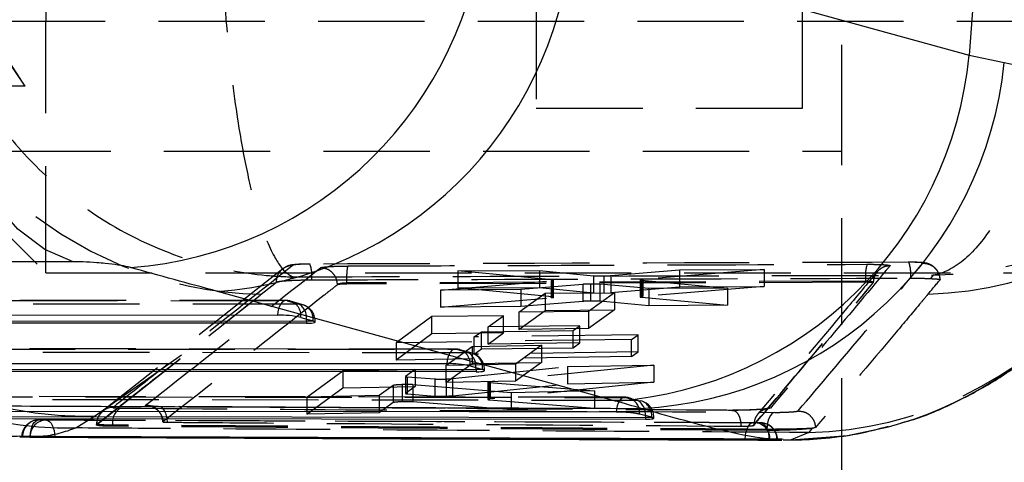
# Model space of a CAD drawing. Extents: x 72 to 802, y 28 to 567.
# Tile 7 of 29: x 264 to 287, y 258 to 268. Entities that reach past the tile are written whole.
import ezdxf

# ---------------------------------------------------------------- set-up
doc = ezdxf.new("R2010")
doc.units = 0
doc.header["$LTSCALE"] = 2
doc.linetypes.add('HIDDEN', pattern=[1.905, 1.27, -0.635])
doc.layers.get('0').update_dxf_attribs({"linetype": 'CONTINUOUS'})
doc.styles.add('SLDTEXTSTYLE0', font='TXT', dxfattribs={"width": 0.75})
doc.dimstyles.new('SLDDIMSTYLE2', dxfattribs={"dimtxt": 7, "dimasz": 6.604, "dimexe": 0, "dimexo": 0.0625, "dimgap": 1.75, "dimtad": 1, "dimdec": 0, "dimrnd": 1e-09, "dimzin": 12, "dimtxsty": 'SLDTEXTSTYLE0', "dimsah": 1, "dimcen": 0.09, "dimazin": 3, "dimtfac": 1, "dimtofl": 0, "dimtmove": 0, "dimatfit": 3, "dimtolj": 1, "dimtzin": 12})
doc.dimstyles.new('SLDDIMSTYLE3', dxfattribs={"dimtxt": 7, "dimasz": 6.604, "dimexe": 0, "dimexo": 0.0625, "dimgap": 1.75, "dimtad": 1, "dimdec": 3, "dimrnd": 1e-09, "dimzin": 12, "dimtxsty": 'SLDTEXTSTYLE0', "dimsah": 1, "dimcen": 0.09, "dimazin": 3, "dimtfac": 1, "dimtdec": 3, "dimtofl": 0, "dimtmove": 0, "dimatfit": 3, "dimtolj": 1, "dimtzin": 12})

# ---------------------------------------------------------------- blocks, each defined once
blk = doc.blocks.new('_D_6')
at = {"color": 179, "linetype": 'CONTINUOUS'}
for p, q in [((278.117, 305.022), (364.764, 305.022)), ((362.764, 305.022), (362.764, 247.022)), ((278.117, 247.022), (364.764, 247.022))]:
    blk.add_line(p, q, dxfattribs=at)
for points in [[(362.764, 305.022), (361.748, 298.418), (363.78, 298.418)], [(362.764, 247.022), (363.78, 253.626), (361.748, 253.626)]]:
    blk.add_solid(points, dxfattribs=at)
at = {"color": 179, "linetype": 'CONTINUOUS', "insert": (353.74, 269.155, -62.873), "char_height": 7, "attachment_point": 1, "rotation": 90, "style": 'SLDTEXTSTYLE0'}
blk.add_mtext('58', dxfattribs=at)
blk = doc.blocks.new('_D_7')
at = {"color": 179, "linetype": 'CONTINUOUS'}
for p, q in [((282.367, 316.022), (384.825, 316.022)), ((382.825, 236.022), (382.825, 316.022)), ((282.367, 236.022), (384.825, 236.022))]:
    blk.add_line(p, q, dxfattribs=at)
for points in [[(382.825, 316.022), (381.809, 309.418), (383.841, 309.418)], [(382.825, 236.022), (383.841, 242.626), (381.809, 242.626)]]:
    blk.add_solid(points, dxfattribs=at)
at = {"color": 179, "linetype": 'CONTINUOUS', "insert": (373.802, 269.155, -62.873), "char_height": 7, "attachment_point": 1, "rotation": 90, "style": 'SLDTEXTSTYLE0'}
blk.add_mtext('80', dxfattribs=at)
blk = doc.blocks.new('_D_11')
at = {"color": 179, "linetype": 'CONTINUOUS'}
for p, q in [((128.525, 264.497), (128.525, 190.022)), ((323.367, 254.972), (323.367, 190.022)), ((128.525, 192.022), (323.367, 192.022))]:
    blk.add_line(p, q, dxfattribs=at)
for points in [[(128.525, 192.022), (135.129, 191.006), (135.129, 193.038)], [(323.367, 192.022), (316.763, 193.038), (316.763, 191.006)]]:
    blk.add_solid(points, dxfattribs=at)
at = {"color": 179, "linetype": 'CONTINUOUS', "insert": (231.644, 201.046, -62.873), "char_height": 7, "attachment_point": 1, "style": 'SLDTEXTSTYLE0'}
blk.add_mtext('195', dxfattribs=at)

msp = doc.modelspace()

# ---------------------------------------------------------------- linework, layer by layer
at = {"color": 7, "linetype": 'HIDDEN'}
for p, q in [((283.367, 264.9222), (283.367, 287.1222)), ((264.367, 284.0222), (264.367, 268.0222)), ((276.0752, 283.9472), (276.0752, 265.9472)), ((282.4252, 265.9472), (282.4252, 283.9472)), ((262.367, 268.756), (263.8727, 266.4722)), ((244.1986, 268.0222), (294.1175, 268.0222)), ((263.8727, 266.4722), (262.825, 268.0222)), ((264.367, 262.0222), (264.367, 268.0222)), ((263.8727, 266.4722), (183.367, 266.4722)), ((276.0752, 265.9472), (282.4252, 265.9472)), ((183.367, 264.9222), (283.367, 264.9222)), ((283.367, 256.9722), (283.367, 264.9222)), ((262.367, 264.0222), (264.367, 262.0222)), ((264.367, 262.0222), (307.367, 262.0222)), ((270.0231, 262.1183), (265.7308, 258.728)), ((274.2019, 262.0664), (276.1542, 262.0749)), ((276.4516, 261.8546), (274.2019, 262.0664)), ((274.2019, 262.0664), (274.2019, 261.6609)), ((276.1542, 262.0749), (276.1542, 261.6695)), ((276.1542, 262.0749), (277.443, 261.9524)), ((277.8526, 261.9546), (279.4895, 262.0894)), ((281.5123, 262.0981), (278.6153, 261.8648)), ((279.4895, 262.0894), (281.5123, 262.0981)), ((279.4895, 262.0894), (279.4895, 261.6839)), ((281.5123, 262.0981), (281.5123, 261.6923)), ((270.1405, 261.8365), (270.2692, 261.9265)), ((283.9311, 261.8201), (271.5522, 261.7795)), ((283.9311, 261.7957), (271.5522, 261.7531)), ((271.5522, 261.7795), (271.5522, 261.7795)), ((271.5522, 261.7531), (271.5522, 261.7795)), ((273.787, 261.6085), (276.4261, 261.835)), ((276.4261, 261.835), (276.4261, 261.4286)), ((276.4516, 261.8546), (276.4516, 261.4482)), ((276.4781, 261.8511), (276.4516, 261.8546)), ((276.4891, 261.44), (276.4891, 261.8465)), ((277.443, 261.9524), (277.443, 261.5464)), ((277.6831, 261.9473), (277.6831, 261.5412)), ((277.8526, 261.9546), (277.8526, 261.5485)), ((278.5507, 261.8534), (278.5507, 261.4468)), ((278.5874, 261.8455), (278.5874, 261.4388)), ((278.5874, 261.8455), (280.6411, 261.6582)), ((278.6153, 261.8648), (278.6153, 261.4582)), ((283.9311, 261.7957), (283.9311, 261.8201)), ((284.1153, 261.7858), (284.1153, 261.7859)), ((284.1153, 261.7842), (284.1153, 261.7858)), ((284.1156, 261.7848), (284.1156, 261.7877)), ((285.543, 261.9627), (285.4827, 261.8847)), ((271.3327, 261.7398), (271.33, 261.7385)), ((275.7041, 261.6227), (273.787, 261.6085)), ((273.787, 261.6085), (273.787, 261.2015)), ((274.2019, 261.6609), (276.1542, 261.6695)), ((276.4516, 261.4482), (274.2019, 261.6609)), ((277.1878, 261.747), (275.7041, 261.6227)), ((275.7041, 261.6227), (275.7041, 261.2155)), ((276.1542, 261.6695), (277.443, 261.5464)), ((276.2829, 261.5338), (277.9426, 261.5468)), ((277.1878, 261.747), (277.1878, 261.3401)), ((277.9426, 261.5468), (277.3172, 261.0996)), ((277.3713, 261.7546), (277.3713, 261.3477)), ((278.7594, 261.6449), (277.594, 261.7497)), ((277.594, 261.7497), (277.594, 261.3428)), ((277.8526, 261.5485), (279.4895, 261.6839)), ((277.9426, 261.5468), (277.9426, 261.1389)), ((281.5123, 261.6923), (278.6153, 261.4582)), ((280.6411, 261.6582), (278.7594, 261.6449)), ((278.7594, 261.6449), (278.7594, 261.2372)), ((279.4895, 261.6839), (281.5123, 261.6923)), ((280.6411, 261.6582), (280.6411, 261.2502)), ((270.0989, 261.3606), (255.895, 261.3666)), ((255.9227, 261.3628), (270.1266, 261.3567)), ((268.2615, 260.5189), (269.4848, 261.4921)), ((269.4848, 261.4921), (269.5108, 261.5129)), ((270.1266, 261.3567), (270.4184, 261.2732)), ((270.5022, 261.2613), (270.2105, 261.3449)), ((273.787, 261.2015), (276.4261, 261.4286)), ((275.6575, 261.0819), (276.2829, 261.5338)), ((277.1878, 261.3401), (275.7041, 261.2155)), ((276.2829, 261.5338), (276.2829, 261.1262)), ((276.4781, 261.4447), (276.4516, 261.4482)), ((278.7594, 261.2372), (277.594, 261.3428)), ((278.5874, 261.4388), (280.6411, 261.2502)), ((270.4184, 261.2732), (256.1244, 261.2793)), ((275.7041, 261.2155), (273.787, 261.2015)), ((275.6575, 260.6732), (276.2829, 261.1262)), ((277.3172, 261.0996), (275.6575, 261.0819)), ((275.6575, 261.0819), (275.6575, 260.6732)), ((276.2829, 261.1262), (277.9426, 261.1389)), ((277.9426, 261.1389), (277.3172, 260.6904)), ((277.3172, 261.0996), (277.3172, 260.6904)), ((280.6411, 261.2502), (278.7594, 261.2372)), ((270.7548, 260.871), (270.7951, 260.871)), ((270.7965, 260.8467), (270.7965, 260.871)), ((273.5824, 260.9779), (272.7287, 260.3509)), ((275.2894, 260.9973), (273.5824, 260.9779)), ((273.5824, 260.5694), (273.5824, 260.9779)), ((274.9235, 260.7315), (275.2894, 260.9973)), ((275.2894, 260.5884), (275.2894, 260.9973)), ((274.5927, 260.491), (274.7653, 260.6165)), ((274.7653, 260.6165), (276.955, 260.6459)), ((274.7653, 260.2072), (274.7653, 260.6165)), ((277.1132, 260.7594), (274.9235, 260.7315)), ((274.9235, 260.3223), (274.9235, 260.7315)), ((277.3172, 260.6904), (275.6575, 260.6732)), ((276.955, 260.6459), (277.1132, 260.7594)), ((276.955, 260.2359), (276.955, 260.6459)), ((277.1132, 260.3495), (277.1132, 260.7594)), ((273.5824, 260.5694), (272.7287, 259.9419)), ((278.3484, 260.4342), (272.7287, 260.3509)), ((275.2894, 260.5884), (273.5824, 260.5694)), ((278.5054, 260.5458), (274.5927, 260.491)), ((274.5927, 260.0815), (274.5927, 260.491)), ((274.9235, 260.3223), (275.2894, 260.5884)), ((278.3484, 260.4342), (278.5054, 260.5458)), ((278.3484, 260.0237), (278.3484, 260.4342)), ((278.5054, 260.1353), (278.5054, 260.5458)), ((274.1411, 260.2029), (258.6897, 260.2095)), ((258.7174, 260.2057), (274.1688, 260.1991)), ((272.7287, 260.3509), (272.7287, 259.9419)), ((273.9151, 259.8137), (274.5405, 260.2676)), ((274.1688, 260.1991), (274.4606, 260.1155)), ((274.5445, 260.1037), (274.2527, 260.1872)), ((274.5405, 260.2676), (276.2002, 260.2933)), ((274.5405, 260.2676), (274.5405, 259.858)), ((274.5927, 260.0815), (274.7653, 260.2072)), ((278.5054, 260.1353), (274.5927, 260.0815)), ((274.7653, 260.2072), (276.955, 260.2359)), ((277.1132, 260.3495), (274.9235, 260.3223)), ((276.2002, 260.2933), (275.5748, 259.8437)), ((276.2002, 260.2933), (276.2002, 259.8832)), ((276.955, 260.2359), (277.1132, 260.3495)), ((278.3484, 260.0237), (278.5054, 260.1353)), ((274.4606, 260.1155), (258.9191, 260.1222)), ((278.3484, 260.0237), (272.7287, 259.9419)), ((270.5984, 259.054), (271.4538, 259.6844)), ((271.4538, 259.6844), (273.1836, 259.7174)), ((271.4538, 259.6844), (271.4538, 259.2758)), ((273.1836, 259.7174), (272.9565, 259.5518)), ((273.1836, 259.7174), (273.1836, 259.3083)), ((273.9151, 259.4043), (274.5405, 259.858)), ((275.5748, 259.8437), (273.9151, 259.8137)), ((273.9151, 259.8137), (273.9151, 259.4043)), ((274.0745, 259.4992), (276.8205, 259.7846)), ((274.5405, 259.858), (276.2002, 259.8832)), ((274.797, 259.7134), (274.8373, 259.7134)), ((274.8387, 259.689), (274.8387, 259.7134)), ((278.8758, 259.8213), (274.9722, 259.4221)), ((276.2002, 259.8832), (275.5748, 259.4339)), ((275.5748, 259.8437), (275.5748, 259.4339)), ((276.8205, 259.7846), (278.8758, 259.8213)), ((276.8205, 259.7846), (276.8205, 259.3746)), ((278.8758, 259.8213), (278.8758, 259.4109)), ((272.9555, 259.5505), (272.9555, 259.1416)), ((272.9565, 259.5518), (272.9565, 259.1429)), ((272.9915, 259.543), (272.9915, 259.1342)), ((272.9915, 259.543), (273.6557, 259.4901)), ((273.6557, 259.4901), (273.6557, 259.0811)), ((275.5748, 259.4339), (273.9151, 259.4043)), ((273.9271, 259.4896), (273.9271, 259.0806)), ((274.0745, 259.4992), (274.0745, 259.0901)), ((270.5984, 258.6465), (271.4538, 259.2758)), ((271.4538, 259.2758), (273.1836, 259.3083)), ((272.6581, 259.3341), (272.3281, 259.0932)), ((272.6581, 259.3341), (272.6581, 258.9256)), ((272.8742, 259.3543), (272.8742, 258.9457)), ((273.1836, 259.3083), (272.9565, 259.1429)), ((275.4758, 259.1622), (273.1315, 259.3533)), ((273.1315, 259.3533), (273.1315, 258.9447)), ((274.0745, 259.0901), (276.8205, 259.3746)), ((274.917, 259.4108), (274.917, 259.0017)), ((274.9722, 259.4221), (274.931, 259.4163)), ((274.9518, 259.4036), (274.9518, 258.9946)), ((274.9518, 259.4036), (277.4619, 259.2044)), ((274.9722, 259.4221), (274.9722, 259.013)), ((278.8758, 259.4109), (274.9722, 259.013)), ((277.4619, 259.2044), (275.4758, 259.1622)), ((276.8205, 259.3746), (278.8758, 259.4109)), ((277.4619, 259.2044), (277.4619, 258.7957)), ((278.1834, 259.0547), (261.4846, 259.0729)), ((272.3281, 259.0932), (270.5984, 259.054)), ((270.5984, 259.054), (270.5984, 258.6465)), ((272.3281, 259.0932), (272.3281, 258.6852)), ((272.9915, 259.1342), (273.6557, 259.0811)), ((274.9722, 259.013), (274.931, 259.0072)), ((274.9518, 258.9946), (277.4619, 258.7957)), ((275.4758, 259.1622), (275.4758, 258.7537)), ((273.8995, 258.7853), (267.0485, 258.8333)), ((273.8964, 258.7901), (267.0637, 258.8382)), ((272.6581, 258.9256), (272.3281, 258.6852)), ((275.4758, 258.7537), (273.1315, 258.9447)), ((277.4619, 258.7957), (275.4758, 258.7537)), ((265.0853, 258.3221), (265.5302, 258.6059)), ((272.3281, 258.6852), (270.5984, 258.6465)), ((278.8365, 258.5744), (278.8792, 258.5744)), ((278.8809, 258.5535), (278.8809, 258.5744)), ((265.5786, 258.4046), (265.5803, 258.4067)), ((265.5803, 258.3977), (265.5803, 258.4067)), ((265.9644, 258.3614), (265.9644, 258.3894)), ((281.2665, 258.3909), (281.2665, 258.3912)), ((281.2665, 258.382), (281.2665, 258.3909)), ((281.2912, 258.4517), (281.2677, 258.4526)), ((281.5779, 258.2621), (281.5779, 258.2879)), ((282.662, 258.3128), (282.5811, 258.2116)), ((282.662, 258.3128), (282.6525, 258.3114)), ((264.5813, 258.1025), (264.1706, 258.1025)), ((264.5813, 258.1003), (264.5813, 258.1025)), ((264.5813, 258.1025), (264.7275, 258.1019)), ((265.4277, 258.0987), (270.3979, 258.076)), ((275.1733, 258.0568), (281.8251, 258.0324)), ((281.5869, 258.0467), (281.6527, 258.0467)), ((281.6527, 258.0467), (281.6527, 258.0437)), ((281.8193, 258.0344), (281.8193, 258.0369)), ((281.8193, 258.0369), (281.833, 258.0369)), ((282.5811, 258.2116), (282.155, 258.0393))]:
    msp.add_line(p, q, dxfattribs=at)
at = {"color": 7, "linetype": 'CONTINUOUS'}
for p, q in [((276.9051, 269.8298), (286.4053, 267.2159)), ((286.6016, 269.8298), (286.4053, 267.2159)), ((286.4053, 267.2159), (287.2413, 267.0396)), ((265.0189, 262.2864), (252.5954, 262.2864)), ((277.9652, 258.9631), (268.465, 261.577)), ((255.6941, 261.02), (269.898, 261.0139)), ((256.2994, 260.8771), (270.5934, 260.871)), ((270.4545, 260.9571), (270.7462, 260.8736)), ((270.5934, 260.871), (270.5934, 260.8187)), ((270.5934, 260.8187), (256.2994, 260.8248)), ((258.4888, 259.8629), (273.9402, 259.8563)), ((259.0941, 259.72), (274.6356, 259.7134)), ((274.6356, 259.6611), (259.0941, 259.6677)), ((274.4967, 259.7995), (274.7884, 259.7159)), ((274.6356, 259.7134), (274.6356, 259.6611)), ((261.8888, 258.5506), (278.6778, 258.5306)), ((278.8305, 258.5759), (278.5388, 258.649)), ((278.6778, 258.5744), (278.6778, 258.5306)), ((278.8365, 258.5744), (278.8305, 258.5759)), ((284.4836, 258.35), (284.776, 258.4336)), ((263.7474, 258.1064), (264.5951, 258.1025)), ((263.8124, 258.1118), (263.9898, 258.1047)), ((264.5951, 258.1025), (265.4277, 258.0987)), ((281.6527, 258.0437), (281.5869, 258.0467)), ((281.6298, 258.0369), (281.6298, 258.0324)), ((281.8193, 258.0344), (281.6527, 258.0437)), ((281.8251, 258.0324), (281.9325, 258.0321)), ((281.833, 258.0334), (281.833, 258.0369)), ((281.9676, 258.0484), (281.9326, 258.0501))]:
    msp.add_line(p, q, dxfattribs=at)
at = {"color": 8, "linetype": 'CONTINUOUS'}
for p, q in [((270.5934, 260.871), (270.592, 260.9177)), ((270.7548, 260.871), (270.5934, 260.871)), ((274.6356, 259.7134), (274.6342, 259.7601)), ((274.797, 259.7134), (274.6356, 259.7134)), ((278.6768, 258.6152), (278.6778, 258.5744)), ((278.8365, 258.5744), (278.6778, 258.5744)), ((263.9902, 258.1199), (263.9898, 258.1047)), ((264.5813, 258.1143), (264.5813, 258.1025)), ((281.833, 258.0369), (281.6298, 258.0369))]:
    msp.add_line(p, q, dxfattribs=at)
at = {"color": 7, "linetype": 'CONTINUOUS', "flags": 128}
for points in [[(265.0189, 262.2864), (264.3434, 262.5772), (263.6974, 263.0668), (263.0958, 263.7443), (262.5521, 264.5942), (262.0786, 265.5972), (261.6863, 266.7305), (261.3838, 267.9684), (261.1782, 269.2828), (261.0741, 270.6438)], [(277.9821, 258.7015), (277.2884, 258.702), (274.4749, 258.7038), (263.2213, 258.712), (261.283, 258.7136)], [(261.8888, 258.5924), (270.2426, 258.5829), (278.6778, 258.5744)]]:
    msp.add_lwpolyline(points, dxfattribs=at)
at = {"color": 7, "linetype": 'HIDDEN', "flags": 128}
for points in [[(269.5108, 261.5129), (269.5792, 261.5674), (269.8721, 261.8014)], [(270.1266, 261.3567), (270.0871, 261.3599), (270.0481, 261.3476), (270.0109, 261.3205), (269.9771, 261.2794), (269.9479, 261.226), (269.9245, 261.1623), (269.9076, 261.0907), (269.898, 261.0139)], [(265.5302, 258.6059), (267.3032, 259.8473), (268.2615, 260.5189)], [(265.5803, 258.3977), (267.7283, 260.0962), (268.2615, 260.5189)], [(274.1688, 260.1991), (274.1293, 260.2022), (274.0903, 260.19), (274.0531, 260.1628), (274.0193, 260.1218), (273.9901, 260.0684), (273.9667, 260.0047), (273.9498, 259.9331), (273.9402, 259.8563)], [(261.5084, 259.0649), (262.2118, 259.0642), (265.0254, 259.0614), (276.2796, 259.0516), (278.2084, 259.0501)], [(278.4987, 258.9777), (277.7953, 258.9784), (274.9817, 258.9811), (263.7274, 258.9935), (261.7086, 258.9959)], [(278.2084, 259.0501), (278.1689, 259.0521), (278.1299, 259.0388), (278.093, 259.0107), (278.0595, 258.9688), (278.0307, 258.9147), (278.0076, 258.8504), (277.9912, 258.7785), (277.9821, 258.7015)], [(278.2084, 259.0501), (278.2769, 259.0422), (278.2843, 259.0404)], [(278.4987, 258.9777), (278.5673, 258.9698), (278.5702, 258.9691)], [(267.0485, 258.8333), (267.0884, 258.8311), (267.1272, 258.8136), (267.1634, 258.7812), (267.1957, 258.7354), (267.2229, 258.6777), (267.2438, 258.6106), (267.2577, 258.5364), (267.2641, 258.4581)], [(263.9983, 258.1163), (264.0032, 258.1952), (264.0156, 258.2708), (264.0351, 258.3402), (264.061, 258.4008), (264.0922, 258.4502), (264.1276, 258.4865), (264.1659, 258.5083), (264.2054, 258.5149)], [(264.3814, 258.5085), (264.4207, 258.5001), (264.4584, 258.4766), (264.4931, 258.4389), (264.5234, 258.3884), (264.5482, 258.327), (264.5665, 258.2571), (264.5777, 258.1813), (264.5813, 258.1143)], [(281.7679, 258.6931), (281.7305, 258.6809), (281.6948, 258.6549), (281.6621, 258.616), (281.6335, 258.5654), (281.6101, 258.5051), (281.5926, 258.4371), (281.5818, 258.3639), (281.5779, 258.2879)], [(281.0597, 258.0564), (281.0647, 258.1352), (281.0773, 258.2107), (281.0969, 258.2799), (281.123, 258.3401), (281.1543, 258.3892), (281.1898, 258.4251), (281.2281, 258.4465), (281.2677, 258.4526)], [(281.4307, 258.4429), (281.4699, 258.4341), (281.5074, 258.4104), (281.5419, 258.3726), (281.5721, 258.322), (281.5967, 258.2607), (281.615, 258.191), (281.6262, 258.1154), (281.6298, 258.0369)], [(282.155, 258.0393), (283.5003, 258.1437), (284.4836, 258.35)]]:
    msp.add_lwpolyline(points, dxfattribs=at)
at = {"color": 7, "linetype": 'CONTINUOUS'}
for centre, radius, start, end in [((265.7133, 271.2811), 9.1595, 274.24897, 355.00485), ((267.7981, 270.7013), 9.1486, 274.18044, 354.53342), ((277.2983, 268.0874), 9.1487, 274.18043, 354.53339), ((278.0979, 267.9643), 9.19, 272.99714, 354.22516), ((269.9219, 258.4949), 2.5191, 77.79492, 90.54266), ((270.6426, 260.5113), 0.3768, 72.67885, 74.03921), ((273.9641, 257.3374), 2.5191, 77.79464, 90.54267), ((274.6894, 259.3689), 0.3609, 72.64971, 74.07058)]:
    msp.add_arc(centre, radius, start, end, dxfattribs=at)
at = {"color": 7, "linetype": 'HIDDEN'}
for centre, radius, start, end in [((269.657, 270.6852), 9.1735, 185.35038, 269.08669), ((264.9301, 267.4954), 9.1745, 185.36775, 270.96877), ((285.1278, 270.6007), 9.0924, 271.86756, 320.13089), ((284.1251, 261.9909), 0.8886, 353.76589, 18.56276), ((269.802, 261.9444), 0.9171, 354.35341, 18.20227), ((285.1292, 261.9154), 1.2018, 165.05631, 184.54828), ((-12.8268, 511.0873), 388.897, 320.07766, 320.143175), ((270.0987, 260.9546), 0.406, 74.01893, 89.97557), ((270.1049, 261.0046), 0.3528, 352.25979, 86.47016), ((282.3535, 267.302), 9.0932, 271.43425, 319.70031), ((270.3967, 260.9211), 0.3528, 352.25964, 86.47044), ((270.2018, 260.9472), 0.3914, 355.67669, 56.39376), ((270.3905, 260.871), 0.406, 0, 74.01893), ((274.1409, 259.7969), 0.406, 74.01893, 89.97557), ((274.1471, 259.847), 0.3528, 352.2584, 86.47103), ((274.4389, 259.7634), 0.3528, 352.2585, 86.47093), ((274.244, 259.7896), 0.3914, 355.67669, 56.39363), ((274.4327, 259.7134), 0.406, 0, 74.01893), ((278.1831, 258.6472), 0.406, 75.57477, 89.95612), ((278.1695, 258.6872), 0.3713, 354.0921, 71.9908), ((278.2923, 258.6513), 0.3862, 354.63624, 57.69571), ((278.4749, 258.5744), 0.406, 0, 76.42075), ((278.4598, 258.6132), 0.3726, 354.26028, 72.76206), ((265.9824, 258.4097), 0.402, 91.40193, 180.43125), ((266.3484, 258.4561), 0.3897, 119.767, 189.84826), ((264.2011, 258.1089), 0.406, 89.76886, 180), ((264.2116, 258.1157), 0.3992, 90.88929, 180.55421), ((264.3879, 258.1107), 0.3978, 90.93321, 178.68086), ((281.2624, 258.0467), 0.406, 85.93797, 89.81145), ((281.2561, 258.0565), 0.3967, 358.58356, 84.92508), ((281.4214, 258.045), 0.398, 358.83437, 88.65773), ((281.427, 258.0369), 0.406, 0, 87.2677)]:
    msp.add_arc(centre, radius, start, end, dxfattribs=at)
at = {"color": 8, "linetype": 'CONTINUOUS'}
msp.add_arc((282.1188, 267.1617), 9.1237, 286.9325, 355.0669, dxfattribs=at)
at = {"color": 7, "linetype": 'CONTINUOUS'}
for centre, major_axis, ratio, start_param, end_param in [((195.0962, 266.9733), (235.8495, -60.4936), 0.0559278, 1.2688417, 1.2780754), ((270.3905, 260.8749), (0.406, -0.0286), 0.1189878, 5.2440335, 6.7486474), ((274.4327, 259.7172), (0.406, -0.0286), 0.1189878, 5.2440335, 6.7486474), ((255.8249, 258.9613), (25.6074, -1.8032), 0.118992, 0.4850683, 0.5348774)]:
    msp.add_ellipse(centre, major_axis=major_axis, ratio=ratio, start_param=start_param, end_param=end_param, dxfattribs=at)
at = {"color": 7, "linetype": 'HIDDEN'}
for points, knots in [([(268.5343, 270.2972), (268.5787, 269.4369), (268.664, 267.7854), (268.9075, 265.828), (269.1659, 264.4002), (269.4587, 263.2352), (269.7911, 262.3922), (270.078, 262.0263), (270.2273, 261.9419), (270.268, 261.9269), (270.2692, 261.9265)], [0, 0, 0, 0, 0.19675766, 0.3777005, 0.50530722, 0.63294008, 0.80984664, 0.94806092, 0.99851029, 1, 1, 1, 1]), ([(288.6938, 270.3578), (288.6669, 269.8957), (288.6123, 268.9597), (288.4379, 267.6334), (288.2022, 266.3935), (287.8897, 265.2053), (287.4869, 264.091), (286.9542, 263.0571), (286.302, 262.2662), (285.8023, 262.0086), (285.5453, 261.9631), (285.543, 261.9627)], [0, 0, 0, 0, 0.1050033, 0.2127084, 0.3147618, 0.4191715, 0.5433548, 0.6715822, 0.8309045, 0.9985167, 1, 1, 1, 1]), ([(261.4635, 269.8415), (261.6642, 268.9912), (262.0495, 267.3591), (263.2554, 265.4638), (264.5602, 264.1034), (266.0557, 263.0159), (267.7726, 262.2621), (269.2672, 261.9741), (270.0494, 261.9304), (270.263, 261.9266), (270.2692, 261.9265)], [0, 0, 0, 0, 0.1967579, 0.3777007, 0.5053078, 0.6329408, 0.8098475, 0.9480611, 0.99851, 1, 1, 1, 1]), ([(256.2068, 266.916), (256.2803, 266.4079), (256.4274, 265.3917), (256.964, 263.9382), (257.7221, 262.5926), (258.6949, 261.3899), (259.8567, 260.3703), (261.1691, 259.5552), (262.6, 258.976), (264.0193, 258.6605), (265.0062, 258.5966), (265.48, 258.605), (265.5302, 258.6059)], [0, 0, 0, 0, 0.1120075, 0.224015, 0.3360224, 0.4480298, 0.5600394, 0.672049, 0.7840626, 0.8960762, 0.9889853, 1, 1, 1, 1]), ([(292.5962, 265.3983), (292.4997, 265.2718), (292.0653, 264.7018), (291.0917, 263.8678), (289.572, 262.8871), (287.7074, 262.1793), (286.282, 261.9787), (285.5494, 261.9629), (285.543, 261.9627)], [0, 0, 0, 0, 0.0583648, 0.2629429, 0.467558, 0.7258575, 0.9975948, 1, 1, 1, 1]), ([(284.9674, 262.2737), (280.2033, 262.2598), (275.4384, 262.2459), (270.674, 262.2309), (270.6732, 262.2309)], [0, 0, 0, 0, 0.9998337, 1, 1, 1, 1]), ([(282.3207, 258.7265), (282.8589, 259.359), (283.8544, 260.5289), (284.8453, 261.7103), (285.3004, 262.253)], [0, 0, 0, 0, 0.54067991, 1, 1, 1, 1]), ([(285.7086, 261.8568), (285.7091, 261.86), (285.7169, 261.9124), (285.6843, 262.0054), (285.6224, 262.1102), (285.5471, 262.1794), (285.4735, 262.222), (285.4088, 262.2448), (285.3559, 262.2563), (285.2788, 262.2668), (285.168, 262.2726), (285.0277, 262.2747), (284.9606, 262.2745), (284.9465, 262.2744)], [0, 0, 0, 0, 0.0089225, 0.1450502, 0.2528291, 0.3438393, 0.4221196, 0.4881818, 0.5413863, 0.6078471, 0.8157029, 0.9615037, 1, 1, 1, 1]), ([(285.3004, 262.253), (285.3003, 262.2543), (285.3001, 262.2582), (285.2678, 262.2641), (285.1935, 262.2697), (285.0896, 262.2733), (285.0081, 262.2736), (284.9674, 262.2737)], [0, 0, 0, 0, 0.1157926, 0.3372532, 0.5586674, 0.7800618, 1, 1, 1, 1]), ([(285.3004, 262.253), (285.3537, 262.2472), (285.4605, 262.2355), (285.5956, 262.1419), (285.6891, 262.0095), (285.7027, 261.9053), (285.7093, 261.8543)], [0, 0, 0, 0, 0.2525396, 0.5050729, 0.7576116, 1, 1, 1, 1]), ([(270.2726, 262.2045), (269.567, 261.6461), (268.5831, 260.8675), (267.1492, 259.7371), (266.4214, 259.1646), (265.9725, 258.8116)], [0, 0, 0, 0, 0.4929376, 0.6873207, 1, 1, 1, 1]), ([(266.7468, 258.8618), (267.4434, 259.4074), (268.1409, 259.9537), (269.5327, 261.0472), (270.2275, 261.5943), (270.9215, 262.1409)], [0, 0, 0, 0, 0.50000001, 0.50057635, 1, 1, 1, 1]), ([(269.8721, 261.8014), (269.8764, 261.8462), (269.885, 261.9366), (269.9537, 262.0574), (270.0569, 262.15), (270.1702, 262.1978), (270.2447, 262.2027), (270.2726, 262.2045)], [0, 0, 0, 0, 0.2129066, 0.4287915, 0.6446799, 0.8672044, 1, 1, 1, 1]), ([(270.6756, 262.2318), (270.6732, 262.2318), (270.619, 262.2316), (270.5077, 262.2296), (270.3534, 262.222), (270.2492, 262.2112), (270.1442, 262.1911), (270.09, 262.1578), (270.0741, 262.1481)], [0, 0, 0, 0, 0.00986451, 0.22573295, 0.45355251, 0.71172737, 0.91587534, 1, 1, 1, 1]), ([(270.6732, 262.2309), (270.6318, 262.2305), (270.548, 262.2296), (270.4318, 262.2249), (270.3401, 262.2182), (270.2871, 262.211), (270.2767, 262.2063), (270.2726, 262.2045)], [0, 0, 0, 0, 0.2128602, 0.4300216, 0.644679, 0.8593689, 1, 1, 1, 1]), ([(270.9215, 262.1409), (270.9223, 262.1415), (270.9301, 262.1466), (270.9741, 262.1566), (271.1018, 262.1695), (271.2826, 262.1792), (271.4553, 262.1837), (271.5542, 262.1843), (271.5846, 262.1846)], [0, 0, 0, 0, 0.0263221, 0.2410503, 0.4558017, 0.690181, 0.9047192, 1, 1, 1, 1]), ([(271.33, 261.7385), (271.3235, 261.7908), (271.3103, 261.8963), (271.216, 262.0296), (271.0811, 262.1232), (270.9747, 262.135), (270.9215, 262.1409)], [0, 0, 0, 0, 0.246982, 0.4979905, 0.7489967, 1, 1, 1, 1]), ([(271.5522, 261.7795), (271.5524, 261.8251), (271.5529, 261.9164), (271.5587, 262.038), (271.5679, 262.1329), (271.5773, 262.1759), (271.5832, 262.1828), (271.5846, 262.1846)], [0, 0, 0, 0, 0.2243494, 0.4486996, 0.673055, 0.9184855, 1, 1, 1, 1]), ([(271.5846, 262.1846), (271.8541, 262.1855), (273.2016, 262.1903), (277.3294, 262.2045), (281.1877, 262.2166), (283.968, 262.2254)], [0, 0, 0, 0, 0.0652877, 0.3264378, 1, 1, 1, 1]), ([(284.2084, 262.0456), (283.9759, 261.766), (283.0301, 260.6281), (282.0786, 259.5041), (281.361, 258.6564)], [0, 0, 0, 0, 0.2457634, 1, 1, 1, 1]), ([(284.5172, 262.191), (284.0425, 261.623), (283.0925, 260.4858), (282.1382, 259.3598), (281.6606, 258.7963)], [0, 0, 0, 0, 0.4995615, 1, 1, 1, 1]), ([(283.968, 262.2254), (284.0356, 262.2251), (284.1708, 262.2246), (284.3424, 262.2186), (284.4645, 262.2094), (284.5169, 262.1995), (284.5171, 262.1932), (284.5172, 262.191)], [0, 0, 0, 0, 0.22161064, 0.44320708, 0.66485583, 0.88662103, 1, 1, 1, 1]), ([(284.5172, 262.191), (284.4643, 262.1847), (284.3585, 262.172), (284.2257, 262.0782), (284.133, 261.9446), (284.1212, 261.8388), (284.1153, 261.7859)], [0, 0, 0, 0, 0.2500016, 0.5000015, 0.750002, 1, 1, 1, 1]), ([(269.8721, 261.8014), (269.8926, 261.8081), (269.9307, 261.8205), (270.0591, 261.831), (270.1323, 261.836), (270.1405, 261.8365)], [0, 0, 0, 0, 0.5106829, 0.9454041, 1, 1, 1, 1]), ([(270.1405, 261.8365), (270.1946, 261.8397), (270.3191, 261.847), (270.5235, 261.8528), (270.6625, 261.8538), (270.7146, 261.8542)], [0, 0, 0, 0, 0.3244137, 0.7467397, 1, 1, 1, 1]), ([(270.2692, 261.9265), (272.7786, 261.9328), (277.8698, 261.9456), (282.9612, 261.957), (285.543, 261.9627)], [0, 0, 0, 0, 0.4929024, 1, 1, 1, 1]), ([(270.7146, 261.8542), (270.9552, 261.8549), (272.2737, 261.8589), (277.0382, 261.8731), (281.5623, 261.8852), (285.0084, 261.8944)], [0, 0, 0, 0, 0.0504945, 0.276738, 1, 1, 1, 1]), ([(271.5522, 261.7795), (271.5421, 261.7793), (271.509, 261.7786), (271.4509, 261.7741), (271.3905, 261.7644), (271.3489, 261.7522), (271.3378, 261.7437), (271.3327, 261.7398)], [0, 0, 0, 0, 0.0990859, 0.327313, 0.5772269, 0.8068619, 1, 1, 1, 1]), ([(276.4261, 261.835), (276.4423, 261.8367), (276.4748, 261.8401), (276.4926, 261.8443), (276.488, 261.8462), (276.4875, 261.8465)], [0, 0, 0, 0, 0.4700056, 0.9399879, 1, 1, 1, 1]), ([(277.443, 261.9524), (277.4608, 261.9511), (277.4965, 261.9486), (277.5753, 261.9468), (277.6403, 261.9467), (277.6762, 261.9472), (277.6831, 261.9473)], [0, 0, 0, 0, 0.308942, 0.6179136, 0.926048, 1, 1, 1, 1]), ([(277.6831, 261.9473), (277.7116, 261.948), (277.7686, 261.9493), (277.8234, 261.9523), (277.8478, 261.9542), (277.8526, 261.9546)], [0, 0, 0, 0, 0.445937, 0.8918688, 1, 1, 1, 1]), ([(278.6153, 261.8648), (278.5983, 261.8631), (278.5644, 261.8598), (278.5467, 261.8542), (278.5546, 261.8492), (278.5774, 261.8467), (278.5874, 261.8455)], [0, 0, 0, 0, 0.2653164, 0.5306136, 0.7960552, 1, 1, 1, 1]), ([(281.2665, 258.3912), (281.7429, 258.9547), (282.6947, 260.0806), (283.6421, 261.2177), (284.1153, 261.7858)], [0, 0, 0, 0, 0.50043676, 1, 1, 1, 1]), ([(281.2665, 258.382), (281.7424, 258.9461), (282.6943, 260.0745), (283.6416, 261.2143), (284.1153, 261.7842)], [0, 0, 0, 0, 0.5, 1, 1, 1, 1]), ([(284.1153, 261.7859), (284.1153, 261.788), (284.1152, 261.7943), (284.0978, 261.8042), (284.0569, 261.8134), (283.9993, 261.8194), (283.9539, 261.8199), (283.9311, 261.8201)], [0, 0, 0, 0, 0.1129588, 0.3354901, 0.5574551, 0.7788782, 1, 1, 1, 1]), ([(284.1153, 261.7842), (284.1142, 261.7856), (284.1119, 261.7884), (284.0798, 261.792), (284.0304, 261.7945), (283.9772, 261.7956), (283.9428, 261.7957), (283.9311, 261.7957)], [0, 0, 0, 0, 0.2211448, 0.4422429, 0.6636514, 0.8855516, 1, 1, 1, 1]), ([(285.0084, 261.8944), (285.0947, 261.8941), (285.268, 261.8934), (285.417, 261.8881), (285.481, 261.8848), (285.4827, 261.8847)], [0, 0, 0, 0, 0.4910479, 0.9868616, 1, 1, 1, 1]), ([(285.4827, 261.8847), (285.497, 261.8839), (285.5712, 261.8799), (285.6713, 261.8722), (285.7124, 261.8621), (285.7098, 261.8556), (285.7093, 261.8543)], [0, 0, 0, 0, 0.0968399, 0.4995166, 0.9028936, 1, 1, 1, 1]), ([(271.33, 261.7385), (271.3153, 261.7268), (271.2082, 261.6424), (270.7316, 261.2671), (269.3591, 260.1873), (268.0759, 259.1823), (267.1633, 258.4676)], [0, 0, 0, 0, 0.0106437, 0.0772634, 0.3437421, 1, 1, 1, 1]), ([(271.5522, 261.7531), (271.5289, 261.7528), (271.4824, 261.7523), (271.4179, 261.7497), (271.3671, 261.746), (271.3413, 261.7424), (271.3345, 261.7403), (271.3327, 261.7398)], [0, 0, 0, 0, 0.2297647, 0.4595443, 0.6889996, 0.9178227, 1, 1, 1, 1]), ([(277.3713, 261.7546), (277.3428, 261.754), (277.2855, 261.7528), (277.2243, 261.7498), (277.1959, 261.7476), (277.1878, 261.747)], [0, 0, 0, 0, 0.4135855, 0.8331139, 1, 1, 1, 1]), ([(277.594, 261.7497), (277.5807, 261.7507), (277.5499, 261.7529), (277.4805, 261.7548), (277.4155, 261.7551), (277.3789, 261.7547), (277.3713, 261.7546)], [0, 0, 0, 0, 0.2492912, 0.5814077, 0.9134004, 1, 1, 1, 1]), ([(265.5803, 258.4067), (266.0284, 258.7596), (267.3318, 259.7864), (268.6317, 260.8163), (269.4848, 261.4921)], [0, 0, 0, 0, 0.3437488, 1, 1, 1, 1]), ([(276.4261, 261.4286), (276.4423, 261.4303), (276.4748, 261.4336), (276.4926, 261.4378), (276.488, 261.4398), (276.4875, 261.44)], [0, 0, 0, 0, 0.4700045, 0.9399881, 1, 1, 1, 1]), ([(277.3713, 261.3477), (277.3424, 261.3471), (277.2846, 261.3459), (277.2237, 261.3428), (277.1956, 261.3407), (277.1878, 261.3401)], [0, 0, 0, 0, 0.4195643, 0.8391136, 1, 1, 1, 1]), ([(277.594, 261.3428), (277.5807, 261.3437), (277.5499, 261.3459), (277.4805, 261.3479), (277.4155, 261.3482), (277.3789, 261.3477), (277.3713, 261.3477)], [0, 0, 0, 0, 0.2492929, 0.5814097, 0.9134009, 1, 1, 1, 1]), ([(278.6153, 261.4582), (278.5983, 261.4565), (278.5644, 261.4532), (278.5467, 261.4476), (278.5546, 261.4426), (278.5774, 261.44), (278.5874, 261.4388)], [0, 0, 0, 0, 0.2653159, 0.5306135, 0.7960807, 1, 1, 1, 1]), ([(285.4241, 261.5131), (285.412, 261.4987), (285.3444, 261.4178), (285.0904, 261.1145), (284.2087, 260.0643), (283.3794, 259.0882), (282.7374, 258.3325)], [0, 0, 0, 0, 0.01355209, 0.07575813, 0.28441899, 1, 1, 1, 1]), ([(272.9565, 259.5518), (272.9564, 259.55), (272.9563, 259.5466), (272.9804, 259.5442), (272.9915, 259.543)], [0, 0, 0, 0, 0.5355993, 1, 1, 1, 1]), ([(273.6557, 259.4901), (273.6731, 259.4891), (273.7079, 259.487), (273.7853, 259.4864), (273.8615, 259.4874), (273.9085, 259.489), (273.9271, 259.4896)], [0, 0, 0, 0, 0.2740266, 0.5480643, 0.8214398, 1, 1, 1, 1]), ([(273.9271, 259.4896), (273.9549, 259.4909), (274.0121, 259.4935), (274.0534, 259.4972), (274.0745, 259.4992)], [0, 0, 0, 0, 0.4865369, 1, 1, 1, 1]), ([(272.8742, 259.3543), (272.8463, 259.3532), (272.7905, 259.3508), (272.7221, 259.3455), (272.6735, 259.3397), (272.6631, 259.3359), (272.6581, 259.3341)], [0, 0, 0, 0, 0.2526601, 0.5052871, 0.758555, 1, 1, 1, 1]), ([(273.1315, 259.3533), (273.1147, 259.3544), (273.0812, 259.3564), (273.0053, 259.3572), (272.9332, 259.3563), (272.8896, 259.3548), (272.8742, 259.3543)], [0, 0, 0, 0, 0.2825939, 0.5652218, 0.8471319, 1, 1, 1, 1]), ([(274.9172, 259.4108), (274.9172, 259.4107), (274.9123, 259.4088), (274.9254, 259.4063), (274.9449, 259.4043), (274.9518, 259.4036)], [0, 0, 0, 0, 0.0080631, 0.6463745, 1, 1, 1, 1]), ([(272.9565, 259.1429), (272.9564, 259.1411), (272.9563, 259.1377), (272.9804, 259.1353), (272.9915, 259.1342)], [0, 0, 0, 0, 0.535598, 1, 1, 1, 1]), ([(273.6557, 259.0811), (273.6731, 259.0801), (273.7079, 259.0781), (273.7853, 259.0774), (273.8615, 259.0784), (273.9085, 259.08), (273.9271, 259.0806)], [0, 0, 0, 0, 0.2740262, 0.548085, 0.8214541, 1, 1, 1, 1]), ([(273.9271, 259.0806), (273.9549, 259.0819), (274.0121, 259.0844), (274.0534, 259.0882), (274.0745, 259.0901)], [0, 0, 0, 0, 0.4865379, 1, 1, 1, 1]), ([(274.9172, 259.0017), (274.9172, 259.0017), (274.9124, 258.9998), (274.9254, 258.9972), (274.9449, 258.9953), (274.9518, 258.9946)], [0, 0, 0, 0, 0.0080031, 0.6463204, 1, 1, 1, 1]), ([(278.2084, 259.0501), (278.2476, 259.04), (278.3444, 259.0153), (278.4412, 258.9917), (278.4987, 258.9777)], [0, 0, 0, 0, 0.4058347, 1, 1, 1, 1]), ([(265.9725, 258.8116), (265.9718, 258.8106), (265.969, 258.8069), (265.9904, 258.8012), (266.0537, 258.796), (266.1212, 258.7949), (266.1549, 258.7944)], [0, 0, 0, 0, 0.107582, 0.4054059, 0.7031834, 1, 1, 1, 1]), ([(266.1549, 258.7944), (268.7573, 258.7763), (273.9617, 258.7403), (279.166, 258.7088), (281.7679, 258.6931)], [0, 0, 0, 0, 0.5000429, 1, 1, 1, 1]), ([(267.0485, 258.8333), (266.9926, 258.8342), (266.8807, 258.836), (266.7761, 258.8447), (266.7412, 258.854), (266.7457, 258.8602), (266.7468, 258.8618)], [0, 0, 0, 0, 0.2982133, 0.5964202, 0.8947718, 1, 1, 1, 1]), ([(267.1633, 258.4676), (267.1562, 258.5177), (267.1415, 258.6215), (267.0467, 258.7537), (266.9088, 258.8468), (266.8008, 258.8568), (266.7468, 258.8618)], [0, 0, 0, 0, 0.23738322, 0.49159088, 0.74579364, 1, 1, 1, 1]), ([(267.0471, 258.835), (267.0161, 258.8353), (266.9472, 258.8359), (266.8859, 258.8394), (266.8537, 258.8423), (266.8516, 258.8429), (266.8657, 258.8404), (266.898, 258.8317), (266.9607, 258.8061), (267.046, 258.7465), (267.1232, 258.641), (267.1645, 258.539), (267.1588, 258.4785), (267.1578, 258.467)], [0, 0, 0, 0, 0.1109862, 0.2468419, 0.3390038, 0.3989432, 0.4466259, 0.4936766, 0.5613057, 0.6792363, 0.8131381, 0.9644547, 1, 1, 1, 1]), ([(272.8742, 258.9457), (272.8463, 258.9446), (272.7905, 258.9422), (272.7221, 258.937), (272.6735, 258.9312), (272.6631, 258.9274), (272.6581, 258.9256)], [0, 0, 0, 0, 0.2526592, 0.5052709, 0.7585558, 1, 1, 1, 1]), ([(273.1315, 258.9447), (273.1147, 258.9457), (273.0812, 258.9478), (273.0053, 258.9485), (272.9332, 258.9477), (272.8896, 258.9462), (272.8742, 258.9457)], [0, 0, 0, 0, 0.2825956, 0.5652351, 0.8471449, 1, 1, 1, 1]), ([(280.7498, 258.7409), (280.5154, 258.7424), (278.2319, 258.7566), (275.9484, 258.7717), (273.8995, 258.7853)], [0, 0, 0, 0, 0.1026877, 1, 1, 1, 1]), ([(281.6606, 258.7963), (281.6515, 258.7923), (281.6323, 258.784), (281.5258, 258.7706), (281.3676, 258.7581), (281.1733, 258.7483), (280.9546, 258.7415), (280.8204, 258.7411), (280.7498, 258.7409)], [0, 0, 0, 0, 0.1522628, 0.3187048, 0.4831396, 0.6494666, 0.8157851, 1, 1, 1, 1]), ([(280.7498, 258.7409), (280.7565, 258.7414), (280.7758, 258.7428), (280.8174, 258.7315), (280.8715, 258.6868), (280.922, 258.5943), (280.9536, 258.481), (280.9592, 258.3996), (280.9616, 258.3635)], [0, 0, 0, 0, 0.06377723, 0.1836222, 0.39848848, 0.61334557, 0.82820024, 1, 1, 1, 1]), ([(281.45, 258.7286), (281.477, 258.7445), (281.5201, 258.7699), (281.5561, 258.7778), (281.5608, 258.7786), (281.5436, 258.7758), (281.5, 258.7705), (281.4019, 258.7618), (281.2446, 258.7522), (281.0443, 258.7446), (280.8739, 258.7414), (280.7875, 258.7419), (280.7624, 258.742)], [0, 0, 0, 0, 0.0936242, 0.1495182, 0.1918314, 0.2332067, 0.3162968, 0.437628, 0.5879363, 0.7555747, 0.9290085, 1, 1, 1, 1]), ([(281.6606, 258.7963), (281.6085, 258.7891), (281.5043, 258.7747), (281.3742, 258.6806), (281.2837, 258.548), (281.2723, 258.4435), (281.2665, 258.3912)], [0, 0, 0, 0, 0.2499957, 0.4999987, 0.7499995, 1, 1, 1, 1]), ([(281.7679, 258.6931), (281.8077, 258.6931), (281.8857, 258.6933), (282.0152, 258.6971), (282.1343, 258.7029), (282.2324, 258.7103), (282.3018, 258.7186), (282.3144, 258.7239), (282.3207, 258.7265)], [0, 0, 0, 0, 0.1728908, 0.3382747, 0.5036948, 0.6691428, 0.8345782, 1, 1, 1, 1]), ([(282.3207, 258.7265), (282.3748, 258.7216), (282.4831, 258.7117), (282.6211, 258.6185), (282.7158, 258.4863), (282.7304, 258.3826), (282.7374, 258.3325)], [0, 0, 0, 0, 0.25433175, 0.50866383, 0.762993, 1, 1, 1, 1]), ([(264.2054, 258.5149), (267.0767, 258.5036), (272.7641, 258.4813), (278.4515, 258.4621), (281.2677, 258.4526)], [0, 0, 0, 0, 0.5048413, 1, 1, 1, 1]), ([(264.3814, 258.5085), (264.3608, 258.509), (264.3021, 258.5105), (264.2434, 258.5132), (264.2054, 258.5149)], [0, 0, 0, 0, 0.3520977, 1, 1, 1, 1]), ([(281.4307, 258.4429), (281.1963, 258.4437), (280.0238, 258.4478), (275.0997, 258.4653), (269.651, 258.4862), (265.1403, 258.5053), (264.3814, 258.5085)], [0, 0, 0, 0, 0.0412603, 0.2063009, 0.8664634, 1, 1, 1, 1]), ([(265.7244, 258.7154), (265.6951, 258.6869), (265.6322, 258.6257), (265.5821, 258.5123), (265.5834, 258.4347), (265.5839, 258.4044)], [0, 0, 0, 0, 0.34694221, 0.7448251, 1, 1, 1, 1]), ([(263.7475, 258.1302), (263.9184, 258.1233), (264.4463, 258.102), (264.8275, 258.2333), (265.0853, 258.3221)], [0, 0, 0, 0, 0.3236708, 1, 1, 1, 1]), ([(282.5811, 258.2116), (280.1032, 258.226), (275.064, 258.2554), (269.2322, 258.2933), (265.8786, 258.3166), (265.0853, 258.3221)], [0, 0, 0, 0, 0.424812, 0.863942, 1, 1, 1, 1]), ([(265.9644, 258.3614), (265.8933, 258.3625), (265.7512, 258.3648), (265.618, 258.3758), (265.573, 258.3877), (265.5788, 258.3956), (265.5803, 258.3977)], [0, 0, 0, 0, 0.2971998, 0.5943884, 0.8918085, 1, 1, 1, 1]), ([(265.9644, 258.3894), (265.9644, 258.3894), (265.8893, 258.3894), (265.7528, 258.3913), (265.6186, 258.3962), (265.5751, 258.4013), (265.5783, 258.4043), (265.5786, 258.4046)], [0, 0, 0, 0, 0.00007445, 0.32183423, 0.64379484, 0.96598051, 1, 1, 1, 1]), ([(281.5779, 258.2879), (278.9757, 258.3037), (273.7712, 258.3352), (268.5667, 258.3714), (265.9644, 258.3894)], [0, 0, 0, 0, 0.49999988, 1, 1, 1, 1]), ([(281.5779, 258.2621), (278.9757, 258.2775), (273.7712, 258.3084), (268.5667, 258.3437), (265.9644, 258.3614)], [0, 0, 0, 0, 0.4999999, 1, 1, 1, 1]), ([(267.1633, 258.4676), (267.1635, 258.4662), (267.1639, 258.4633), (267.193, 258.46), (267.2305, 258.4585), (267.2569, 258.4582), (267.2641, 258.4581)], [0, 0, 0, 0, 0.2851243, 0.5907783, 0.889519, 1, 1, 1, 1]), ([(267.2641, 258.4581), (267.4708, 258.4566), (268.6155, 258.448), (273.1813, 258.4146), (277.5404, 258.386), (280.9616, 258.3635)], [0, 0, 0, 0, 0.045279, 0.2506895, 1, 1, 1, 1]), ([(280.9616, 258.3635), (280.9808, 258.3635), (281.022, 258.3635), (281.0919, 258.3655), (281.159, 258.3687), (281.2163, 258.3728), (281.2389, 258.3759), (281.2503, 258.3775)], [0, 0, 0, 0, 0.1822488, 0.3920704, 0.5935196, 0.7952773, 1, 1, 1, 1]), ([(281.2503, 258.3775), (281.2514, 258.378), (281.2604, 258.3826), (281.2636, 258.387), (281.2665, 258.3909)], [0, 0, 0, 0, 0.12016781, 1, 1, 1, 1]), ([(281.2503, 258.3775), (281.2508, 258.3775), (281.2599, 258.3791), (281.2633, 258.3806), (281.2665, 258.382)], [0, 0, 0, 0, 0.0507786, 1, 1, 1, 1]), ([(281.2677, 258.4526), (281.2858, 258.4514), (281.3418, 258.4475), (281.3949, 258.4447), (281.4307, 258.4429)], [0, 0, 0, 0, 0.32405, 1, 1, 1, 1]), ([(282.6525, 258.3114), (282.6183, 258.3093), (282.5384, 258.3046), (282.3444, 258.2977), (282.0957, 258.2919), (281.8242, 258.2882), (281.6611, 258.288), (281.5779, 258.288)], [0, 0, 0, 0, 0.1567413, 0.3656447, 0.5744338, 0.7830954, 1, 1, 1, 1]), ([(282.6525, 258.3114), (282.6183, 258.3071), (282.5384, 258.2971), (282.3443, 258.2827), (282.0954, 258.2705), (281.8239, 258.2626), (281.6609, 258.2623), (281.5779, 258.2621)], [0, 0, 0, 0, 0.1568719, 0.3660012, 0.5750042, 0.7837747, 1, 1, 1, 1]), ([(282.7374, 258.3325), (282.7221, 258.3261), (282.7066, 258.3195), (282.6627, 258.3129), (282.662, 258.3128)], [0, 0, 0, 0, 0.9846242, 1, 1, 1, 1]), ([(281.8193, 258.0369), (281.7826, 258.0388), (281.7284, 258.0416), (281.6712, 258.0455), (281.6527, 258.0467)], [0, 0, 0, 0, 0.6759459, 1, 1, 1, 1])]:
    msp.add_open_spline(points, degree=3, knots=knots, dxfattribs=at)
at = {"color": 7, "linetype": 'CONTINUOUS'}
for points, knots in [([(287.2413, 267.0396), (287.633, 266.9548), (288.4187, 266.7847), (289.6335, 266.5489), (290.7669, 266.3676), (291.0604, 266.374), (291.2087, 266.3772)], [0, 0, 0, 0, 0.17356902, 0.34818685, 0.67061758, 1, 1, 1, 1]), ([(266.392, 262.1468), (266.373, 262.1517), (266.294, 262.1723), (266.101, 262.2079), (265.8314, 262.2418), (265.5445, 262.2674), (265.2756, 262.2834), (265.0969, 262.2855), (265.0189, 262.2864)], [0, 0, 0, 0, 0.0681954, 0.2849154, 0.5017939, 0.625536, 0.8366399, 1, 1, 1, 1]), ([(284.7743, 258.443), (284.8303, 258.4568), (285.2658, 258.5645), (286.0139, 258.8931), (286.982, 259.4044), (287.8288, 259.9969), (288.549, 260.6212), (289.029, 261.1076), (289.2374, 261.3671), (289.2832, 261.4241)], [0, 0, 0, 0, 0.027893, 0.2167982, 0.4024509, 0.5851297, 0.7663138, 0.9486578, 1, 1, 1, 1]), ([(260.4101, 258.8599), (262.6628, 258.8502), (267.9374, 258.8276), (273.9913, 258.8039), (277.7927, 258.7898), (278.5784, 258.7868)], [0, 0, 0, 0, 0.371617, 0.8701231, 1, 1, 1, 1]), ([(278.5388, 258.649), (278.5162, 258.6541), (278.4683, 258.6648), (278.3559, 258.6801), (278.2229, 258.6926), (278.0915, 258.7002), (278.0161, 258.7011), (277.9821, 258.7015)], [0, 0, 0, 0, 0.1890961, 0.4011492, 0.6132062, 0.8252707, 1, 1, 1, 1]), ([(278.6778, 258.5306), (278.7149, 258.5311), (278.7891, 258.532), (278.8594, 258.5397), (278.888, 258.5512), (278.8744, 258.5636), (278.8462, 258.5716), (278.8365, 258.5744)], [0, 0, 0, 0, 0.2201663, 0.4403302, 0.6610606, 0.8831234, 1, 1, 1, 1]), ([(281.9675, 258.0391), (282.0544, 258.0371), (282.3602, 258.0298), (283.0019, 258.0727), (283.7642, 258.1696), (284.2702, 258.3069), (284.4803, 258.3639)], [0, 0, 0, 0, 0.1196691, 0.4210558, 0.7595978, 1, 1, 1, 1]), ([(263.9983, 258.1163), (263.9624, 258.1163), (263.8888, 258.1165), (263.8211, 258.1155), (263.7899, 258.1144), (263.7971, 258.1137), (263.798, 258.1136)], [0, 0, 0, 0, 0.30783895, 0.62986399, 0.95185982, 1, 1, 1, 1]), ([(263.9898, 258.1047), (264.0064, 258.1044), (264.0403, 258.1037), (264.1142, 258.1029), (264.1616, 258.1025), (264.1706, 258.1025)], [0, 0, 0, 0, 0.4374883, 0.892955, 1, 1, 1, 1]), ([(281.0597, 258.0564), (280.828, 258.0571), (279.6584, 258.0608), (274.7372, 258.0768), (269.2818, 258.0959), (264.7643, 258.1133), (263.9983, 258.1163)], [0, 0, 0, 0, 0.0407436, 0.2056576, 0.8653135, 1, 1, 1, 1]), ([(264.1706, 258.1025), (264.2121, 258.1022), (264.2952, 258.1016), (264.4352, 258.1009), (264.5301, 258.1005), (264.5756, 258.1003), (264.5813, 258.1003)], [0, 0, 0, 0, 0.3179952, 0.6359946, 0.9539857, 1, 1, 1, 1]), ([(264.5813, 258.1003), (267.4227, 258.0881), (273.1056, 258.0638), (278.7884, 258.0429), (281.6298, 258.0324)], [0, 0, 0, 0, 0.5, 1, 1, 1, 1]), ([(281.5869, 258.0467), (281.5559, 258.0478), (281.4938, 258.0498), (281.3648, 258.0527), (281.2272, 258.0551), (281.1235, 258.0561), (281.0715, 258.0563), (281.0597, 258.0564)], [0, 0, 0, 0, 0.23275668, 0.46551858, 0.69827965, 0.93104361, 1, 1, 1, 1]), ([(281.6298, 258.0324), (281.6671, 258.0323), (281.7418, 258.0321), (281.8115, 258.0324), (281.8411, 258.0331), (281.8263, 258.034), (281.8193, 258.0344)], [0, 0, 0, 0, 0.2579446, 0.5158718, 0.7738197, 1, 1, 1, 1])]:
    msp.add_open_spline(points, degree=3, knots=knots, dxfattribs=at)
at = {"color": 8, "linetype": 'CONTINUOUS'}
for points, knots in [([(260.6136, 258.7836), (261.0857, 258.6275), (262.03, 258.3151), (263.0651, 258.1167), (263.5717, 258.1268), (263.7475, 258.1302)], [0, 0, 0, 0, 0.3950493, 0.790102, 1, 1, 1, 1]), ([(281.9326, 258.0501), (281.812, 258.0502), (281.5024, 258.0505), (280.4149, 258.2652), (279.2044, 258.609), (278.5784, 258.7868)], [0, 0, 0, 0, 0.2358412, 0.6048535, 1, 1, 1, 1]), ([(264.7275, 258.1019), (267.6838, 258.0897), (271.0401, 258.0758), (276.6742, 258.0545), (279.352, 258.045), (281.6298, 258.0369)], [0, 0, 0, 0, 0.5247184, 0.5957079, 1, 1, 1, 1])]:
    msp.add_open_spline(points, degree=3, knots=knots, dxfattribs=at)

# ---------------------------------------------------------------- dimensions: what is measured, and where the dimension line sits
at = {"color": 179, "linetype": 'CONTINUOUS'}
for base, p1, p2, picture, middle in [((382.825, 316.0222), (280.367, 236.0222), (280.367, 316.0222), '_D_7', (382.825, 277.1711)), ((362.7639, 247.0222), (276.117, 305.0222), (276.117, 247.0222), '_D_6', (362.7639, 277.1711))]:
    dim = msp.add_linear_dim(base=base, p1=p1, p2=p2, angle=90, dimstyle='SLDDIMSTYLE3', dxfattribs=at)
    dim.commit()
    dim.dimension.update_dxf_attribs({"geometry": picture, "text_midpoint": middle, "dimtype": 160})
dim = msp.add_linear_dim(base=(323.367, 192.0222), p1=(128.5245, 266.4972), p2=(323.367, 256.9722), dimstyle='SLDDIMSTYLE2', dxfattribs=at)
dim.commit()
dim.dimension.update_dxf_attribs({"geometry": '_D_11', "text_midpoint": (242.246, 192.0222), "dimtype": 160})

doc.saveas('drawing.dxf')
